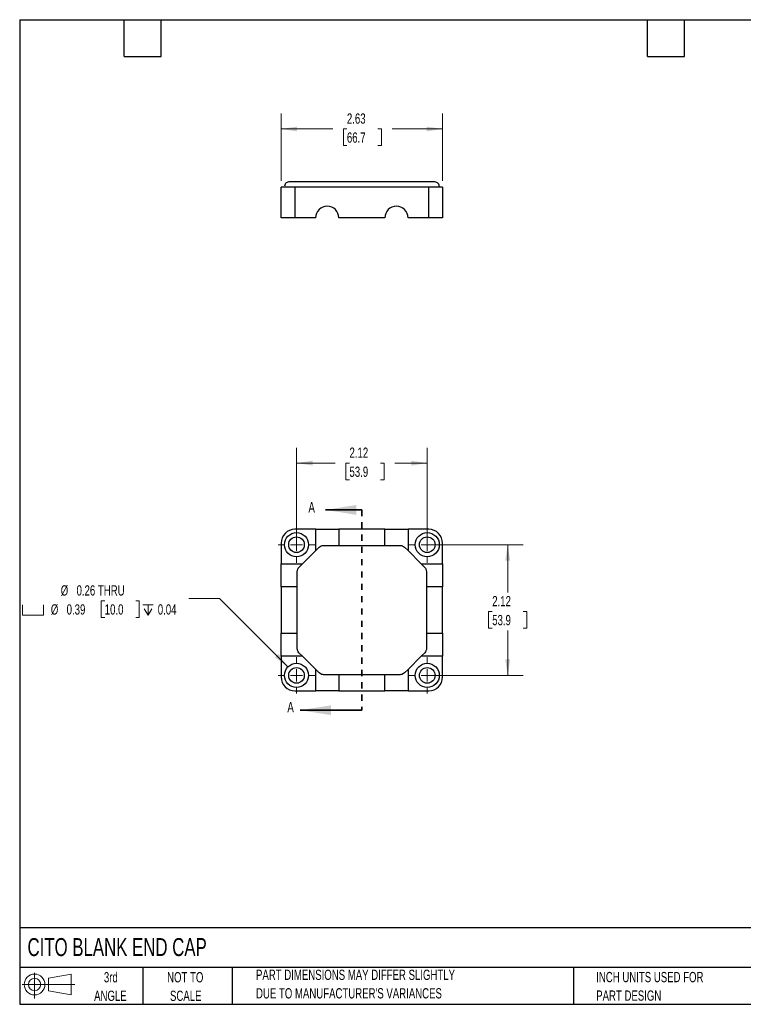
# Model space of a CAD drawing. Header units: inches. Extents: x 0.5 to 21.5, y 0.5 to 16.5.
# Tile 1 of 2: x 0.5 to 12.3, y 0.5 to 16.5. Entities that reach past the tile are written whole.
import ezdxf

# ---------------------------------------------------------------- set-up
doc = ezdxf.new("R2010")
doc.units = ezdxf.units.IN
doc.header["$LTSCALE"] = 2
doc.header["$MEASUREMENT"] = 0
doc.linetypes.add('HIDDEN', pattern=[0.075, 0.05, -0.025])
doc.layers.add('TEXT', color=140, linetype='Continuous', lineweight=25)
doc.styles.add('SLDTEXTSTYLE0', font='TXT', dxfattribs={"width": 0.7})
doc.dimstyles.new('SLDDIMSTYLE0', dxfattribs={"dimtxt": 0.169922, "dimasz": 0.26, "dimexe": 0, "dimexo": 0.0625, "dimgap": 0.04248, "dimtad": 0, "dimtih": 1, "dimtoh": 1, "dimrnd": 1e-09, "dimzin": 12, "dimdsep": 46, "dimtxsty": 'SLDTEXTSTYLE0', "dimsah": 1, "dimcen": 0.09, "dimadec": 0, "dimazin": 3, "dimtfac": 1, "dimtofl": 0, "dimtmove": 0, "dimatfit": 3, "dimfxl": 0, "dimfrac": 2, "dimtolj": 1, "dimtzin": 12, "dimarcsym": 0})
doc.dimstyles.new('SLDDIMSTYLE1', dxfattribs={"dimtxt": 0.169922, "dimasz": 0.26, "dimexe": 0, "dimexo": 0.0625, "dimgap": 0.04248, "dimtad": 0, "dimtih": 1, "dimtoh": 1, "dimrnd": 1e-09, "dimdsep": 46, "dimtxsty": 'SLDTEXTSTYLE0', "dimsah": 1, "dimcen": 0, "dimadec": 0, "dimazin": 2, "dimtfac": 1, "dimtofl": 0, "dimtmove": 0, "dimatfit": 3, "dimfxl": 0, "dimfrac": 2, "dimtolj": 1, "dimtzin": 12, "dimarcsym": 0})

# ---------------------------------------------------------------- blocks, each defined once
blk = doc.blocks.new('Block11')
at = {"color": 7, "linetype": 'Continuous', "lineweight": 18}
for p, q in [((0.204, 0.418), (0.204, 0)), ((0.431, 0.328), (0.801, 0.396)), ((0.431, 0.126), (0.431, 0.328)), ((0.801, 0.396), (0.801, 0.058)), ((0, 0.227), (0.856, 0.227)), ((0.431, 0.126), (0.801, 0.058))]:
    blk.add_line(p, q, dxfattribs=at)
for radius in [0.169, 0.101]:
    blk.add_circle((0.204, 0.227), radius, dxfattribs=at)
blk = doc.blocks.new('Block12')
at = {"color": 7, "linetype": 'Continuous'}
blk.add_blockref('Block11', (0, 0), dxfattribs=at)
blk = doc.blocks.new('_D')
at = {"color": 7, "linetype": 'Continuous', "lineweight": 0}
for p, q in [((7.222, 7.969), (8.68, 7.969)), ((8.43, 7.969), (8.43, 7.19)), ((8.178, 6.882), (8.12, 6.882)), ((8.12, 6.882), (8.12, 6.612)), ((8.682, 6.882), (8.74, 6.882)), ((8.74, 6.882), (8.74, 6.612)), ((8.12, 6.612), (8.178, 6.612)), ((8.43, 5.845), (8.43, 6.574)), ((8.74, 6.612), (8.682, 6.612)), ((7.222, 5.845), (8.68, 5.845))]:
    blk.add_line(p, q, dxfattribs=at)
at = {"color": 7, "linetype": 'Continuous', "lineweight": 18}
for points in [[(8.43, 7.969), (8.39, 7.709), (8.47, 7.709)], [(8.43, 5.845), (8.47, 6.105), (8.39, 6.105)]]:
    blk.add_solid(points, dxfattribs=at)
at = {"color": 7, "linetype": 'Continuous', "lineweight": 18, "char_height": 0.1667, "attachment_point": 1, "style": 'SLDTEXTSTYLE0'}
for s, insert in [('2.12', (8.178, 7.135)), ('53.9', (8.178, 6.827))]:
    blk.add_mtext(s, dxfattribs=dict(at, insert=insert))
blk = doc.blocks.new('_D_1')
at = {"color": 7, "linetype": 'Continuous', "lineweight": 0}
for p, q in [((4.998, 8.069), (4.998, 9.544)), ((7.122, 8.069), (7.122, 9.544)), ((4.998, 9.294), (5.628, 9.294)), ((5.859, 9.294), (5.802, 9.294)), ((5.802, 9.294), (5.802, 9.024)), ((6.364, 9.294), (6.421, 9.294)), ((6.421, 9.294), (6.421, 9.024)), ((7.122, 9.294), (6.594, 9.294)), ((5.802, 9.024), (5.859, 9.024)), ((6.421, 9.024), (6.364, 9.024))]:
    blk.add_line(p, q, dxfattribs=at)
at = {"color": 7, "linetype": 'Continuous', "lineweight": 18}
for points in [[(4.998, 9.294), (5.258, 9.254), (5.258, 9.334)], [(7.122, 9.294), (6.862, 9.334), (6.862, 9.254)]]:
    blk.add_solid(points, dxfattribs=at)
at = {"color": 7, "linetype": 'Continuous', "lineweight": 18, "char_height": 0.1667, "attachment_point": 1, "style": 'SLDTEXTSTYLE0'}
for s, insert in [('2.12', (5.859, 9.547)), ('53.9', (5.859, 9.238))]:
    blk.add_mtext(s, dxfattribs=dict(at, insert=insert))
blk = doc.blocks.new('SW_SYMBOL_HOLE_SPOT')
at = {"color": 0, "linetype": 'Continuous', "lineweight": 18}
for p, q in [((0, 68.9), (0, 5.9)), ((126, 5.9), (126, 68.9)), ((0, 5.9), (126, 5.9))]:
    blk.add_line(p, q, dxfattribs=at)
blk = doc.blocks.new('SW_SYMBOL_HOLE_DEPTH')
at = {"color": 0, "linetype": 'Continuous', "lineweight": 18}
for p, q in [((0, 68.9), (63, 68.9)), ((31.5, 68.9), (31.5, 5.9)), ((7.9, 43.7), (31.5, 5.9)), ((55.1, 43.7), (31.5, 5.9))]:
    blk.add_line(p, q, dxfattribs=at)
blk = doc.blocks.new('_D_2')
at = {"color": 7, "linetype": 'Continuous', "lineweight": 0}
for p, q in [((1.882, 7.056), (1.825, 7.056)), ((1.825, 7.056), (1.825, 6.786)), ((2.387, 7.056), (2.444, 7.056)), ((2.444, 7.056), (2.444, 6.786)), ((3.749, 7.094), (3.249, 7.094)), ((4.859, 5.983), (3.749, 7.094)), ((1.825, 6.786), (1.882, 6.786)), ((2.444, 6.786), (2.387, 6.786))]:
    blk.add_line(p, q, dxfattribs=at)
at = {"color": 7, "linetype": 'Continuous', "lineweight": 18}
blk.add_solid([(4.859, 5.983), (4.703, 6.196), (4.647, 6.139)], dxfattribs=at)
at = {"color": 7, "linetype": 'Continuous', "lineweight": 18, "xscale": 0.002688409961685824, "yscale": 0.002688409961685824, "zscale": 0.002688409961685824}
for name, p in [('SW_SYMBOL_HOLE_SPOT', (0.547, 6.808)), ('SW_SYMBOL_HOLE_DEPTH', (2.501, 6.808))]:
    blk.add_blockref(name, p, dxfattribs=at)
at = {"color": 7, "linetype": 'Continuous', "lineweight": 18, "char_height": 0.1667, "attachment_point": 1, "style": 'SLDTEXTSTYLE0'}
for s, insert in [('%%c', (1.167, 7.309)), ('0.26 THRU', (1.424, 7.309)), ('%%c', (1.006, 7)), ('0.39', (1.263, 7)), ('10.0', (1.882, 7)), ('0.04', (2.744, 7))]:
    blk.add_mtext(s, dxfattribs=dict(at, insert=insert))
blk = doc.blocks.new('SW_CENTERMARKSYMBOL_0')
at = {"color": 0, "linetype": 'Continuous', "lineweight": 18}
for p, q in [((0, 0.2), (0, 0.296)), ((-0.2, 0), (-0.296, 0)), ((0, 0), (-0.1, 0)), ((0, 0), (0, 0.1)), ((0, 0), (0, -0.1)), ((0, 0), (0.1, 0)), ((0.2, 0), (0.296, 0)), ((0, -0.2), (0, -0.296))]:
    blk.add_line(p, q, dxfattribs=at)
blk = doc.blocks.new('SW_CENTERMARKSYMBOL_1')
at = {"color": 0, "linetype": 'Continuous', "lineweight": 18}
for p, q in [((0, 0.2), (0, 0.296)), ((-0.2, 0), (-0.296, 0)), ((0, 0), (-0.1, 0)), ((0, 0), (0, 0.1)), ((0, 0), (0, -0.1)), ((0, 0), (0.1, 0)), ((0.2, 0), (0.296, 0)), ((0, -0.2), (0, -0.296))]:
    blk.add_line(p, q, dxfattribs=at)
blk = doc.blocks.new('SW_CENTERMARKSYMBOL_2')
at = {"color": 0, "linetype": 'Continuous', "lineweight": 18}
for p, q in [((0, 0.2), (0, 0.296)), ((-0.2, 0), (-0.296, 0)), ((0, 0), (-0.1, 0)), ((0, 0), (0, 0.1)), ((0, 0), (0, -0.1)), ((0, 0), (0.1, 0)), ((0.2, 0), (0.296, 0)), ((0, -0.2), (0, -0.296))]:
    blk.add_line(p, q, dxfattribs=at)
blk = doc.blocks.new('SW_CENTERMARKSYMBOL_3')
at = {"color": 0, "linetype": 'Continuous', "lineweight": 18}
for p, q in [((0, 0.2), (0, 0.296)), ((-0.2, 0), (-0.296, 0)), ((0, 0), (-0.1, 0)), ((0, 0), (0, 0.1)), ((0, 0), (0, -0.1)), ((0, 0), (0.1, 0)), ((0.2, 0), (0.296, 0)), ((0, -0.2), (0, -0.296))]:
    blk.add_line(p, q, dxfattribs=at)
blk = doc.blocks.new('_D_3')
at = {"color": 7, "linetype": 'Continuous', "lineweight": 0}
for p, q in [((4.747, 13.88), (4.747, 14.974)), ((7.372, 13.88), (7.372, 14.974)), ((4.747, 14.724), (5.587, 14.724)), ((5.817, 14.724), (5.76, 14.724)), ((5.76, 14.724), (5.76, 14.454)), ((6.322, 14.724), (6.379, 14.724)), ((6.379, 14.724), (6.379, 14.454)), ((7.372, 14.724), (6.552, 14.724)), ((5.76, 14.454), (5.817, 14.454)), ((6.379, 14.454), (6.322, 14.454))]:
    blk.add_line(p, q, dxfattribs=at)
at = {"color": 7, "linetype": 'Continuous', "lineweight": 18}
for points in [[(4.747, 14.724), (5.007, 14.684), (5.007, 14.764)], [(7.372, 14.724), (7.112, 14.764), (7.112, 14.684)]]:
    blk.add_solid(points, dxfattribs=at)
at = {"color": 7, "linetype": 'Continuous', "lineweight": 18, "char_height": 0.1667, "attachment_point": 1, "style": 'SLDTEXTSTYLE0'}
for s, insert in [('2.63', (5.817, 14.977)), ('66.7', (5.817, 14.668))]:
    blk.add_mtext(s, dxfattribs=dict(at, insert=insert))

msp = doc.modelspace()

# ---------------------------------------------------------------- linework, layer by layer
for p, q in [((4.747, 13.28), (4.747, 13.78)), ((4.972, 13.78), (4.747, 13.78)), ((7.246, 13.864), (4.874, 13.864)), ((4.972, 13.78), (4.972, 13.28)), ((7.147, 13.78), (4.972, 13.78)), ((7.147, 13.28), (7.147, 13.78)), ((7.372, 13.78), (7.147, 13.78)), ((7.372, 13.78), (7.372, 13.28)), ((4.972, 13.28), (4.747, 13.28)), ((5.31, 13.28), (4.972, 13.28)), ((6.435, 13.28), (5.685, 13.28)), ((7.147, 13.28), (6.81, 13.28)), ((7.372, 13.28), (7.147, 13.28)), ((5.31, 8.219), (4.972, 8.219)), ((5.31, 7.872), (5.31, 8.219)), ((5.31, 8.219), (5.685, 8.219)), ((5.685, 8.219), (5.685, 7.957)), ((6.435, 8.219), (5.685, 8.219)), ((6.435, 7.957), (6.435, 8.219)), ((6.435, 8.219), (6.81, 8.219)), ((6.81, 8.219), (6.81, 7.872)), ((7.147, 8.219), (6.81, 8.219)), ((4.747, 7.994), (4.747, 7.657)), ((5.095, 7.657), (5.31, 7.872)), ((5.31, 7.872), (5.366, 7.928)), ((5.437, 7.957), (5.685, 7.957)), ((5.685, 7.957), (6.435, 7.957)), ((6.435, 7.957), (6.682, 7.957)), ((6.753, 7.928), (6.81, 7.872)), ((6.81, 7.872), (7.024, 7.657)), ((7.372, 7.657), (7.372, 7.994)), ((4.747, 7.657), (5.095, 7.657)), ((4.747, 7.282), (4.747, 7.657)), ((5.009, 7.282), (5.009, 7.53)), ((5.038, 7.6), (5.095, 7.657)), ((7.024, 7.657), (7.372, 7.657)), ((7.024, 7.657), (7.081, 7.6)), ((7.11, 7.53), (7.11, 7.282)), ((7.372, 7.657), (7.372, 7.282)), ((5.009, 7.282), (4.747, 7.282)), ((4.747, 7.282), (4.747, 6.532)), ((5.009, 6.532), (5.009, 7.282)), ((7.11, 7.282), (7.11, 6.532)), ((7.372, 7.282), (7.11, 7.282)), ((7.372, 6.532), (7.372, 7.282)), ((4.747, 6.532), (5.009, 6.532)), ((4.747, 6.157), (4.747, 6.532)), ((5.009, 6.284), (5.009, 6.532)), ((7.11, 6.532), (7.372, 6.532)), ((7.11, 6.532), (7.11, 6.284)), ((7.372, 6.532), (7.372, 6.157)), ((4.747, 6.157), (4.747, 5.819)), ((5.095, 6.157), (4.747, 6.157)), ((5.095, 6.157), (5.038, 6.213)), ((5.31, 5.942), (5.095, 6.157)), ((7.024, 6.157), (6.81, 5.942)), ((7.081, 6.213), (7.024, 6.157)), ((7.372, 6.157), (7.024, 6.157)), ((7.372, 5.819), (7.372, 6.157)), ((5.31, 5.594), (5.31, 5.942)), ((5.366, 5.886), (5.31, 5.942)), ((6.81, 5.942), (6.753, 5.886)), ((6.81, 5.942), (6.81, 5.594)), ((5.685, 5.856), (5.437, 5.856)), ((5.685, 5.856), (5.685, 5.594)), ((6.435, 5.856), (5.685, 5.856)), ((6.435, 5.594), (6.435, 5.856)), ((6.682, 5.856), (6.435, 5.856)), ((4.972, 5.594), (5.31, 5.594)), ((5.685, 5.594), (5.31, 5.594)), ((5.685, 5.594), (6.435, 5.594)), ((6.81, 5.594), (6.435, 5.594)), ((6.81, 5.594), (7.147, 5.594))]:
    msp.add_line(p, q)
at = {"color": 7, "linetype": 'Continuous', "lineweight": 35}
for p, q in [((6.06, 8.534), (5.469, 8.534)), ((6.06, 5.279), (5.06, 5.279))]:
    msp.add_line(p, q, dxfattribs=at)
at = {"color": 7, "linetype": 'HIDDEN', "lineweight": 35}
msp.add_line((6.06, 8.534), (6.06, 5.279), dxfattribs=at)
for centre, radius in [((4.998, 7.969), 0.196), ((7.122, 7.969), 0.196), ((4.998, 7.969), 0.127), ((7.122, 7.969), 0.127), ((4.998, 5.845), 0.196), ((4.998, 5.845), 0.127), ((7.122, 5.845), 0.196), ((7.122, 5.845), 0.127)]:
    msp.add_circle(centre, radius)
for centre, radius, start, end in [((4.874, 13.794), 0.0695, 90, 192.0425), ((7.246, 13.794), 0.0695, 347.9575, 90), ((5.497, 13.28), 0.188, 0, 180), ((6.622, 13.28), 0.188, 0, 180), ((4.972, 7.994), 0.225, 90, 180), ((7.147, 7.994), 0.225, 0, 90), ((4.972, 5.819), 0.225, 180, 270), ((7.147, 5.819), 0.225, 270, 0)]:
    msp.add_arc(centre, radius, start, end)
for points, knots in [([(5.366, 7.928), (5.375, 7.937), (5.385, 7.944), (5.403, 7.952), (5.409, 7.954), (5.423, 7.957), (5.43, 7.957), (5.437, 7.957)], [0, 0, 0, 0, 0.5, 0.5, 0.75, 0.75, 1, 1, 1, 1]), ([(6.682, 7.957), (6.69, 7.957), (6.696, 7.957), (6.71, 7.954), (6.716, 7.952), (6.734, 7.944), (6.744, 7.937), (6.753, 7.928)], [0, 0, 0, 0, 0.25, 0.25, 0.5, 0.5, 1, 1, 1, 1]), ([(5.009, 7.53), (5.009, 7.537), (5.01, 7.544), (5.013, 7.557), (5.015, 7.563), (5.022, 7.581), (5.03, 7.592), (5.038, 7.6)], [0, 0, 0, 0, 0.25, 0.25, 0.5, 0.5, 1, 1, 1, 1]), ([(7.081, 7.6), (7.09, 7.592), (7.097, 7.581), (7.104, 7.563), (7.106, 7.557), (7.109, 7.544), (7.11, 7.537), (7.11, 7.53)], [0, 0, 0, 0, 0.5, 0.5, 0.75, 0.75, 1, 1, 1, 1]), ([(5.038, 6.213), (5.03, 6.222), (5.022, 6.232), (5.015, 6.25), (5.013, 6.257), (5.01, 6.27), (5.009, 6.277), (5.009, 6.284)], [0, 0, 0, 0, 0.5, 0.5, 0.75, 0.75, 1, 1, 1, 1]), ([(7.11, 6.284), (7.11, 6.277), (7.109, 6.27), (7.107, 6.257), (7.104, 6.25), (7.097, 6.233), (7.09, 6.222), (7.081, 6.213)], [0, 0, 0, 0, 0.25, 0.25, 0.5, 0.5, 1, 1, 1, 1]), ([(5.437, 5.856), (5.43, 5.856), (5.423, 5.857), (5.409, 5.86), (5.403, 5.862), (5.385, 5.87), (5.375, 5.877), (5.366, 5.886)], [0, 0, 0, 0, 0.25, 0.25, 0.5, 0.5, 1, 1, 1, 1]), ([(6.753, 5.886), (6.744, 5.877), (6.734, 5.87), (6.716, 5.862), (6.71, 5.86), (6.696, 5.857), (6.69, 5.856), (6.682, 5.856)], [0, 0, 0, 0, 0.5, 0.5, 0.75, 0.75, 1, 1, 1, 1])]:
    msp.add_open_spline(points, degree=3, knots=knots)
at = {"color": 7, "linetype": 'Continuous', "lineweight": 35}
for points in [[(5.469, 8.534), (5.969, 8.454), (5.969, 8.614)], [(5.06, 5.279), (5.56, 5.199), (5.56, 5.359)]]:
    msp.add_solid(points, dxfattribs=at)
at = {"layer": 'TEXT'}
for p, q in [((0.5, 16.5), (21.5, 16.5)), ((0.5, 16.5), (0.5, 0.5)), ((2.2, 15.9), (2.2, 16.5)), ((2.8, 15.9), (2.8, 16.5)), ((10.7, 15.9), (10.7, 16.5)), ((11.3, 15.9), (11.3, 16.5)), ((2.2, 15.9), (2.8, 15.9)), ((10.7, 15.9), (11.3, 15.9)), ((21.5, 1.742), (0.5, 1.742)), ((21.5, 1.1), (0.5, 1.1)), ((2.5, 1.1), (2.5, 0.5)), ((3.954, 1.1), (3.954, 0.5)), ((9.5, 1.1), (9.5, 0.5)), ((0.5, 0.5), (21.5, 0.5))]:
    msp.add_line(p, q, dxfattribs=at)

# ---------------------------------------------------------------- block references
at = {"color": 7, "linetype": 'Continuous', "lineweight": 0}
for name, p in [('SW_CENTERMARKSYMBOL_3', (4.998, 7.969)), ('SW_CENTERMARKSYMBOL_2', (7.122, 7.969)), ('SW_CENTERMARKSYMBOL_0', (4.998, 5.845)), ('SW_CENTERMARKSYMBOL_1', (7.122, 5.845))]:
    msp.add_blockref(name, p, dxfattribs=at)
at = {"layer": 'TEXT'}
msp.add_blockref('Block12', (0.538, 0.595), dxfattribs=at)

# ---------------------------------------------------------------- texts
at = {"color": 7, "linetype": 'Continuous', "char_height": 0.17, "attachment_point": 1, "style": 'SLDTEXTSTYLE0'}
for insert in [(5.191, 8.66), (4.849, 5.414)]:
    msp.add_mtext('A', dxfattribs=dict(at, insert=insert))
at = {"layer": 'TEXT', "style": 'SLDTEXTSTYLE0'}
for s, insert, char_height, attachment_point in [('CITO BLANK END CAP', (0.627, 1.576), 0.29167, 1), ('3rd', (1.981, 1.023), 0.1667, 2), ('NOT TO', (3.19, 1.023), 0.1667, 2), ('PART DIMENSIONS MAY DIFFER SLIGHTLY', (4.34, 1.063), 0.16667, 1), ('INCH UNITS USED FOR', (9.868, 1.026), 0.16667, 1), ('ANGLE', (1.974, 0.722), 0.1667, 2), ('SCALE', (3.198, 0.722), 0.1667, 2), ("DUE TO MANUFACTURER'S VARIANCES", (4.34, 0.762), 0.16667, 1), ('PART DESIGN', (9.868, 0.725), 0.16667, 1)]:
    msp.add_mtext(s, dxfattribs=dict(at, insert=insert, char_height=char_height, attachment_point=attachment_point))

# ---------------------------------------------------------------- dimensions: what is measured, and where the dimension line sits
at = {"color": 7, "linetype": 'Continuous', "lineweight": 18}
for base, p1, p2, picture, middle in [((7.372058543, 14.723715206), (4.747058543, 13.779863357), (7.372058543, 13.779863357), '_D_3', (6.069521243, 14.723715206)), ((4.998, 9.294), (7.122, 7.969), (4.998, 7.969), '_D_1', (6.111, 9.294))]:
    dim = msp.add_linear_dim(base=base, p1=p1, p2=p2, dimstyle='SLDDIMSTYLE0', dxfattribs=at)
    dim.commit()
    dim.dimension.update_dxf_attribs({"geometry": picture, "text_midpoint": middle, "dimtype": 160})
dim = msp.add_linear_dim(base=(8.43, 5.845), p1=(7.122, 7.969), p2=(7.122, 5.845), angle=90, dimstyle='SLDDIMSTYLE0', dxfattribs=at)
dim.commit()
dim.dimension.update_dxf_attribs({"geometry": '_D', "text_midpoint": (8.43, 6.882), "dimtype": 160})
dim = msp.add_diameter_dim_2p(p1=(5.136, 5.706), p2=(4.859, 5.983), text='%%c0.26 THRU\\P{\\fGDT;v}<>{\\fGDT;x}0.04', dimstyle='SLDDIMSTYLE1', dxfattribs=at)
dim.commit()
dim.dimension.update_dxf_attribs({"geometry": '_D_2', "text_midpoint": (1.898, 7.056), "dimtype": 163})

doc.saveas('drawing.dxf')
